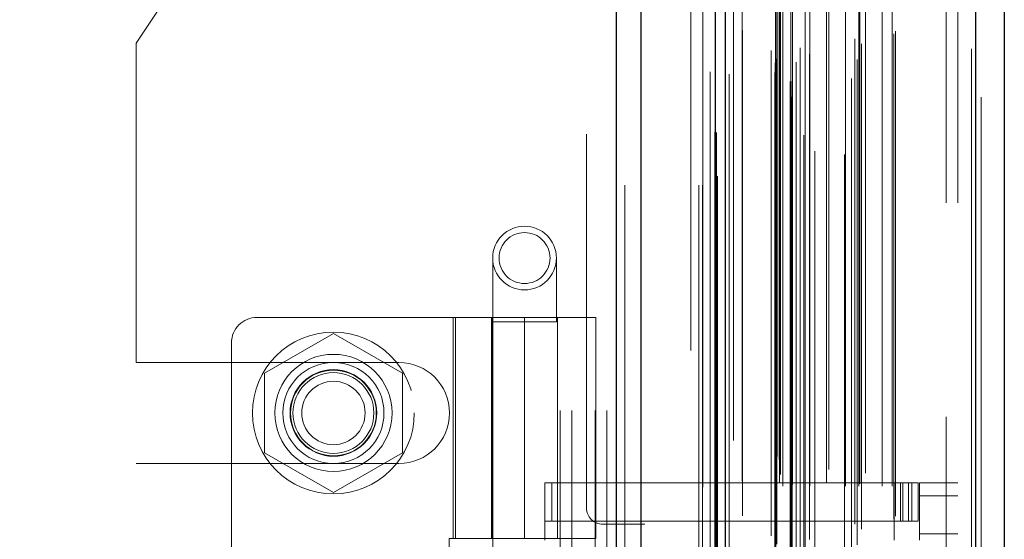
# Model space of a CAD drawing. Header units: inches. Extents: x 0.2 to 10.8, y 0.2 to 8.2.
# Tile 42 of 146: x 1.9 to 2.1, y 4.4 to 4.5. Entities that reach past the tile are written whole.
import ezdxf

# ---------------------------------------------------------------- set-up
doc = ezdxf.new("R2010")
doc.units = ezdxf.units.IN
doc.header["$MEASUREMENT"] = 0
doc.linetypes.add('HIDDEN', pattern=[0.075, 0.05, -0.025])
doc.layers.add('DIMENSIONS', color=140, linetype='Continuous')
doc.styles.add('SLDTEXTSTYLE0', font='TXT', dxfattribs={"width": 0.7})
doc.dimstyles.new('SLDDIMSTYLE1', dxfattribs={"dimtxt": 0.084961, "dimasz": 0.13, "dimexe": 0, "dimexo": 0.0625, "dimgap": 0.02124, "dimtad": 0, "dimtih": 1, "dimtoh": 1, "dimlfac": 15, "dimrnd": 1e-09, "dimzin": 12, "dimdsep": 46, "dimtxsty": 'SLDTEXTSTYLE0', "dimsah": 1, "dimcen": 0.09, "dimadec": 0, "dimazin": 3, "dimtfac": 1, "dimtmove": 0, "dimatfit": 0, "dimfxl": 0, "dimfrac": 2, "dimtolj": 1, "dimtzin": 12, "dimarcsym": 0})

# ---------------------------------------------------------------- blocks, each defined once
blk = doc.blocks.new('_D_7')
at = {"layer": 'DIMENSIONS'}
for p, q in [((0.55067, 4.37012), (0.52214, 4.37012)), ((0.52214, 4.37012), (0.52214, 4.23509)), ((0.87382, 4.37012), (0.90235, 4.37012)), ((0.90235, 4.37012), (0.90235, 4.23509)), ((1.02699, 4.37012), (1.10274, 4.37012)), ((1.10274, 4.37012), (1.10274, 4.12183)), ((0.52214, 4.23509), (0.55067, 4.23509)), ((0.90235, 4.23509), (0.87382, 4.23509)), ((1.9172, 4.12183), (0.97774, 4.12183)), ((1.9172, 3.7679), (0.97774, 3.7679)), ((1.10274, 3.7679), (1.10274, 3.5179))]:
    blk.add_line(p, q, dxfattribs=at)
for points in [[(1.10274, 4.12183), (1.12274, 4.25183), (1.08274, 4.25183)], [(1.10274, 3.7679), (1.08274, 3.6379), (1.12274, 3.6379)]]:
    blk.add_solid(points, dxfattribs=at)
at = {"layer": 'DIMENSIONS', "char_height": 0.083333, "attachment_point": 1, "style": 'SLDTEXTSTYLE0'}
for s, insert in [('5.31', (0.58601, 4.49656)), ('134.8', (0.55067, 4.34251))]:
    blk.add_mtext(s, dxfattribs=dict(at, insert=insert))

msp = doc.modelspace()

# ---------------------------------------------------------------- linework, layer by layer
at = {"color": 7, "linetype": 'Continuous', "lineweight": 25}
for p, q in [((2.0225041, 3.1682289), (2.0225041, 5.5248924)), ((2.0275952, 3.1682289), (2.0275952, 5.5239482)), ((2.042856, 3.1682289), (2.042856, 5.5167693)), ((2.0449648, 3.1682289), (2.0449648, 5.5165622)), ((2.0552073, 5.4959989), (2.0552073, 3.1891124)), ((2.096424, 5.4887313), (2.096424, 3.19638)), ((2.1023738, 5.4863751), (2.1023738, 3.1987362))]:
    msp.add_line(p, q, dxfattribs=at)
at = {"color": 7, "linetype": 'HIDDEN', "lineweight": 18}
for p, q in [((2.0225041, 5.5248924), (2.0225041, 3.1682289)), ((2.0225041, 5.5248924), (2.0225041, 3.1682289)), ((2.0225041, 3.1682289), (2.0225041, 5.5248924)), ((2.0242011, 3.1682289), (2.0242011, 5.5239482)), ((2.0242011, 3.1682289), (2.0242011, 5.5239482)), ((2.0275952, 3.1682289), (2.0275952, 5.5239482)), ((2.0394619, 3.1682289), (2.0394619, 5.5167693)), ((2.0394619, 3.1682289), (2.0394619, 5.5167693)), ((2.0401648, 3.1682289), (2.0401648, 5.5165622)), ((2.042856, 3.1682289), (2.042856, 5.5167693)), ((2.0430594, 3.1791361), (2.0430594, 5.5059752)), ((2.0585877, 3.1864452), (2.0585877, 5.4986661)), ((2.0585877, 3.1864452), (2.0585877, 5.4986661)), ((2.0543738, 5.4959989), (2.0543738, 3.1891124)), ((2.0582475, 3.1896485), (2.0582475, 5.4954628)), ((2.0586552, 3.1897204), (2.0586552, 5.4953909)), ((2.0456636, 3.1911031), (2.0456636, 5.4940122)), ((2.059504, 5.4936145), (2.059504, 3.1914736)), ((2.0602979, 3.1905001), (2.0602979, 5.4946112)), ((2.0417735, 5.4915684), (2.0417735, 3.1935338)), ((2.0551254, 5.4914436), (2.0551254, 3.1936677)), ((2.0551469, 3.1934999), (2.0551469, 5.4916114)), ((2.0720375, 3.1941511), (2.0720375, 5.4909602)), ((2.0555081, 3.1942708), (2.0555081, 5.4908405)), ((2.0555081, 3.1942708), (2.0555081, 5.4908405)), ((2.0622162, 3.1952237), (2.0622162, 5.4898891)), ((2.0708923, 5.490221), (2.0708923, 3.1948936)), ((2.0603227, 3.1965378), (2.0603227, 5.4885735)), ((2.0729819, 3.1973776), (2.0729819, 5.4877364)), ((2.0955905, 5.4887313), (2.0955905, 3.19638)), ((2.0955905, 3.19638), (2.0955905, 5.4887313)), ((2.096424, 3.19638), (2.096424, 5.4887313)), ((2.0484129, 3.2001216), (2.0484129, 5.48499)), ((2.0715701, 3.198393), (2.0715701, 5.4867183)), ((2.0795836, 3.1994349), (2.0795836, 5.4856764)), ((2.0799298, 3.2000195), (2.0799298, 5.4850918)), ((2.0975738, 5.4863751), (2.0975738, 3.1987362)), ((2.0427103, 5.4792226), (2.0427103, 3.2058884)), ((2.0567193, 3.2061933), (2.0567193, 5.478918)), ((2.0567193, 3.2061933), (2.0567193, 5.478918)), ((2.0583782, 5.478918), (2.0583782, 3.2061933)), ((2.0583782, 3.2061933), (2.0583782, 5.478918)), ((2.0613782, 3.2061933), (2.0613782, 5.478918)), ((2.0613782, 5.478918), (2.0613782, 3.2061933)), ((2.0623167, 3.2061933), (2.0623167, 5.478918)), ((2.0696532, 3.2061933), (2.0696532, 5.478918)), ((2.0724092, 3.2061933), (2.0724092, 5.478918)), ((2.0772371, 3.2061933), (2.0772371, 5.478918)), ((2.0792632, 3.2061933), (2.0792632, 5.478918)), ((2.0792632, 3.2061933), (2.0792632, 5.478918)), ((2.0560449, 3.2068599), (2.0560449, 5.4782514)), ((2.0560449, 3.2068599), (2.0560449, 5.4782514)), ((2.0587115, 3.2065266), (2.0587115, 5.4785847)), ((2.0610449, 5.4785847), (2.0610449, 3.2065266)), ((2.0657556, 3.2069265), (2.0657556, 5.4782179)), ((2.0725789, 3.2067245), (2.0725789, 5.4783891)), ((2.0562404, 3.208589), (2.0562404, 5.4765223)), ((2.0633494, 5.4752652), (2.0633494, 3.2098347)), ((2.0661935, 3.2096294), (2.0661935, 5.4754819)), ((2.0661935, 3.2096294), (2.0661935, 5.4754819)), ((2.0737905, 3.208886), (2.0737905, 5.4762253)), ((2.0555508, 3.2123422), (2.0555508, 5.4727691)), ((2.0555508, 3.2123422), (2.0555508, 5.4727691)), ((2.0559885, 3.2117238), (2.0559885, 5.4733875)), ((2.0559885, 3.2117238), (2.0559885, 5.4733875)), ((2.0694382, 5.4746017), (2.0694382, 3.2105106)), ((2.0432902, 5.47012), (2.0432902, 3.2150026)), ((2.0432902, 5.4700919), (2.0432902, 3.2149916)), ((2.0465973, 3.2156146), (2.0465973, 5.4694967)), ((2.0377648, 3.2341622), (2.0377648, 5.4508955)), ((2.0377648, 3.2341622), (2.0377648, 5.4508955)), ((2.0377648, 3.2341622), (2.0377648, 5.4508955)), ((2.0377648, 3.2341622), (2.0377648, 5.4508955)), ((2.0903738, 3.264589), (2.0903738, 5.4205223)), ((2.0903738, 3.264589), (2.0903738, 5.4205223)), ((2.0903738, 5.4205223), (2.0903738, 3.264589)), ((2.0903738, 5.4205223), (2.0903738, 3.264589)), ((2.0927738, 3.264589), (2.0927738, 5.4205223)), ((2.0162982, 5.0787955), (2.0162982, 4.4017289)), ((1.9671982, 4.5632955), (1.9234982, 4.4975039)), ((2.0108982, 4.1218289), (2.0108982, 4.5632955)), ((2.0108982, 4.1218289), (2.0108982, 4.5632955)), ((2.0132982, 4.1218289), (2.0132982, 4.5632955)), ((2.0180982, 4.1218289), (2.0180982, 4.5632955)), ((2.0204982, 4.1218289), (2.0204982, 4.5632955)), ((2.0204982, 4.1218289), (2.0204982, 4.5632955)), ((1.9234982, 4.4317122), (1.9234982, 4.4975039)), ((1.9969732, 4.4532357), (1.9969732, 4.4401123)), ((2.0100966, 4.4401123), (2.0100966, 4.4532357)), ((2.0035349, 4.4409942), (1.9484168, 4.4409942)), ((1.9888368, 4.4409942), (1.9888368, 4.3954562)), ((1.9893376, 4.3954562), (1.9893376, 4.4409942)), ((1.9967108, 4.4409942), (1.9967108, 4.3954562)), ((1.9969433, 4.4409942), (1.9969433, 4.3954562)), ((2.0035349, 4.4409942), (2.0035349, 4.3954562)), ((2.0035349, 4.4409942), (2.0182331, 4.4409942)), ((2.0035349, 4.3954562), (2.0035349, 4.4409942)), ((2.0103591, 4.3954562), (2.0103591, 4.4409942)), ((2.0182331, 4.3954562), (2.0182331, 4.4409942)), ((1.9969732, 4.4401123), (2.0100966, 4.4401123)), ((1.9969732, 4.4401123), (1.9969732, 4.2432619)), ((2.0100966, 4.2432619), (2.0100966, 4.4401123)), ((1.9641648, 4.4376923), (1.9499648, 4.4294939)), ((1.9783648, 4.4294939), (1.9641648, 4.4376923)), ((1.9431675, 4.4357449), (1.9431675, 4.2493932)), ((1.9234982, 4.4317122), (1.9776648, 4.4317122)), ((1.9499648, 4.4294939), (1.9499648, 4.4130972)), ((1.9783648, 4.4130972), (1.9783648, 4.4294939)), ((1.9499648, 4.4130972), (1.9641648, 4.4048988)), ((1.9641648, 4.4048988), (1.9783648, 4.4130972)), ((1.9234982, 4.2742455), (1.9234982, 4.4108789)), ((1.9234982, 4.4108789), (1.9776648, 4.4108789)), ((2.0077344, 4.4068735), (2.0796504, 4.4068735)), ((2.0077344, 4.3950625), (2.0077344, 4.4068735)), ((2.0091688, 4.3989995), (2.0091688, 4.4068735)), ((2.0796504, 4.3950625), (2.0796504, 4.4068735)), ((2.0796504, 4.4068735), (2.0809627, 4.4068735)), ((2.0809627, 4.4068735), (2.0809627, 4.3989995)), ((2.0809627, 4.4068735), (2.0833249, 4.4068735)), ((2.0814517, 4.3989995), (2.0814517, 4.4068735)), ((2.082642, 4.3989995), (2.082642, 4.4068735)), ((2.0833249, 4.3989995), (2.0833249, 4.4068735)), ((2.0833249, 4.4068735), (2.0846373, 4.4068735)), ((2.0833249, 4.3989995), (2.0833249, 4.4068735)), ((2.0846373, 4.3989995), (2.0846373, 4.4068735)), ((2.0927738, 4.4068735), (2.0848998, 4.4068735)), ((2.0848998, 4.4042488), (2.0848998, 4.4068735)), ((2.0927738, 4.4042488), (2.0848998, 4.4042488)), ((2.0848998, 4.4042488), (2.0848998, 4.3963748)), ((2.0927738, 4.4042488), (2.0848998, 4.4042488)), ((2.0077344, 4.3989995), (2.0796504, 4.3989995)), ((2.0282982, 4.3983955), (2.0196315, 4.3983955)), ((2.0282982, 4.2867289), (2.0282982, 4.3983955)), ((2.0809627, 4.3989995), (2.0796504, 4.3989995)), ((2.0833249, 4.3989995), (2.0809627, 4.3989995)), ((2.0846373, 4.3989995), (2.0833249, 4.3989995)), ((2.0848998, 4.3963748), (2.0927738, 4.3963748)), ((2.0848998, 4.3950625), (2.0848998, 4.3963748)), ((1.9880253, 4.3954562), (2.0035349, 4.3954562)), ((1.9880253, 4.3954562), (1.9880253, 4.2896819)), ((2.0182331, 4.3954562), (2.0035349, 4.3954562))]:
    msp.add_line(p, q, dxfattribs=at)
at = {"color": 7, "linetype": 'HIDDEN', "lineweight": 18, "flags": 128}
for points in [[(2.0402536, 5.5060209), (2.0402533, 4.3517529), (2.0402536, 3.1790906)], [(2.0402536, 5.50602), (2.0402533, 4.3304691), (2.0402536, 3.1790879)], [(2.0417734, 5.4915882), (2.0417734, 4.3896087), (2.0417734, 3.1935247)], [(2.0427103, 5.4792232), (2.0427097, 4.3183776), (2.0427103, 3.2059021)], [(2.0484031, 3.207252), (2.0484033, 4.3333438), (2.0484031, 5.4778582)]]:
    msp.add_lwpolyline(points, dxfattribs=at)
at = {"color": 7, "linetype": 'HIDDEN', "lineweight": 18}
for centre, radius in [((2.0035349, 4.4532357), 0.0065617), ((2.0035349, 4.4532357), 0.0052493), ((1.9641648, 4.4212955), 0.0166667), ((1.9641648, 4.4213092), 0.0120735), ((1.9641648, 4.4212955), 0.0104167), ((1.9641648, 4.4213092), 0.0089239), ((1.9641648, 4.4212955), 0.0088333), ((1.9641648, 4.4212955), 0.0083333), ((1.9641648, 4.4212955), 0.00653)]:
    msp.add_circle(centre, radius, dxfattribs=at)
for centre, radius, start, end in [((1.9484168, 4.4357449), 0.0052493, 90, 180), ((1.9776648, 4.4212955), 0.0104167, 270, 90), ((2.0196315, 4.4017289), 0.0033333, 180, 270)]:
    msp.add_arc(centre, radius, start, end, dxfattribs=at)

# ---------------------------------------------------------------- dimensions: what is measured, and where the dimension line sits
at = {"layer": 'DIMENSIONS'}
dim = msp.add_linear_dim(base=(1.102739, 4.1218289), p1=(1.9671982, 3.7678955), p2=(1.9671982, 4.1218289), angle=90, dimstyle='SLDDIMSTYLE1', dxfattribs=at)
dim.commit()
dim.dimension.update_dxf_attribs({"geometry": '_D_7', "text_midpoint": (1.102739, 4.3701175), "dimtype": 160})

doc.saveas('drawing.dxf')
